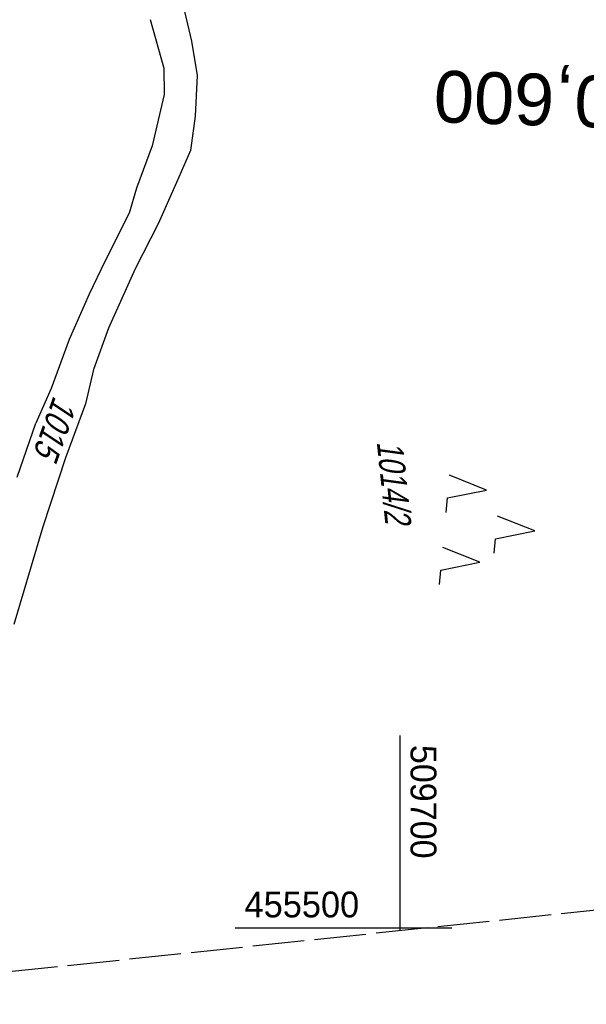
# Model space of a CAD drawing. Extents: x 509535 to 509917, y 455493 to 456443.
# Tile 2 of 34: x 509663 to 509718, y 455493 to 455588. Entities that reach past the tile are written whole.
import ezdxf
from ezdxf.enums import TextEntityAlignment as Align

# ---------------------------------------------------------------- set-up
doc = ezdxf.new("R2010")
doc.units = 0
doc.header["$LTSCALE"] = 10
doc.header["$MEASUREMENT"] = 0
for name, pattern in [('LT00', [0]), ('LT14', [0.6, 0.5, -0.1]), ('LT17', [0.15, 0.1, -0.05])]:
    doc.linetypes.add(name, pattern=pattern)
doc.layers.get('0').update_dxf_attribs({"linetype": 'LT00'})
for name, color, linetype in [('--EK_ST-93-1', 30, 'LT17'), ('DFK_FLUR_NR', 250, 'LT00'), ('DFK_KATASTER', 250, 'LT00'), ('DFK_NUTZUNG', 250, 'LT00'), ('V115_RASTER', 250, 'LT00'), ('V116_RASTER', 250, 'LT00')]:
    doc.layers.add(name, color=color, linetype=linetype)
doc.layers.add('-BLATT_115-RAND', color=7, linetype='LT14', plot=False)
doc.styles.add('Beschrift', font='ARIAL.TTF')
doc.styles.get("Standard").update_dxf_attribs({"font": 'ARIAL.TTF'})

# ---------------------------------------------------------------- blocks, each defined once
blk = doc.blocks.new('SYMB7221')
at = {"color": 0, "linetype": 'ByBlock'}
for p, q in [((0, 0.435), (-0.11, 0.065)), ((0.11, 0.065), (0, 0.435)), ((0.25, 0.065), (0.11, 0.065)), ((-0.35, -0.065), (-0.46, -0.435)), ((0.35, -0.065), (0.24, -0.435))]:
    blk.add_line(p, q, dxfattribs=at)
for points in [[(-0.1, -0.435), (-0.24, -0.435), (-0.35, -0.065)], [(0.6, -0.435), (0.46, -0.435), (0.35, -0.065)]]:
    blk.add_lwpolyline(points, dxfattribs=at)

msp = doc.modelspace()

# ---------------------------------------------------------------- linework, layer by layer
at = {"layer": '-BLATT_115-RAND'}
msp.add_lwpolyline([(509535.358, 456412.526), (509632.037, 455492.592), (509917.465, 455522.589), (509820.786, 456442.523), (509535.358, 456412.526)], dxfattribs=at)
at = {"layer": 'DFK_KATASTER'}
for p, q in [((509678.87, 455589.709), (509679.83, 455585.759)), ((509675.83, 455587.858), (509677.15, 455583.159)), ((509679.83, 455585.759), (509680.37, 455582.45)), ((509677.15, 455583.159), (509677.19, 455580.6)), ((509680.37, 455582.45), (509680.18, 455578.489)), ((509677.19, 455580.6), (509676, 455575.618)), ((509680.18, 455578.489), (509679.72, 455575.169)), ((509676, 455575.618), (509674.5, 455571.53)), ((509679.72, 455575.169), (509678.36, 455572.09)), ((509674.5, 455571.53), (509673.79, 455569.109)), ((509678.36, 455572.09), (509676.61, 455568.099)), ((509673.79, 455569.109), (509671.44, 455564.459)), ((509676.61, 455568.099), (509674.36, 455563.749)), ((509671.44, 455564.459), (509669.93, 455561.279)), ((509674.36, 455563.749), (509671.78, 455557.999)), ((509669.93, 455561.279), (509667.98, 455556.89)), ((509671.78, 455557.999), (509670.33, 455554.009)), ((509667.98, 455556.89), (509666.24, 455552.15)), ((509670.33, 455554.009), (509669.58, 455550.69)), ((509666.24, 455552.15), (509664.78, 455548.82)), ((509669.58, 455550.69), (509667.64, 455545.44)), ((509662.95, 455543.57), (509664.78, 455548.82)), ((509667.64, 455545.44), (509665.43, 455538.789)), ((509665.43, 455538.789), (509662.65, 455529.319))]:
    msp.add_line(p, q, dxfattribs=at)
at = {"layer": 'V115_RASTER'}
for p, q in [((509699.999, 455499.735), (509699.999, 455518.603)), ((509684.025, 455500), (509702.525, 455500))]:
    msp.add_line(p, q, dxfattribs=at)
at = {"layer": 'V116_RASTER'}
msp.add_line((509694.999, 455500), (509704.999, 455500), dxfattribs=at)

# ---------------------------------------------------------------- block references
at = {"layer": 'DFK_NUTZUNG', "xscale": 10.00000000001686, "yscale": 10, "zscale": 10, "rotation": 264.7377100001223}
msp.add_blockref('SYMB7221', (509708.672, 455538.781), dxfattribs=at)

# ---------------------------------------------------------------- texts
at = {"layer": '--EK_ST-93-1', "style": 'Beschrift'}
msp.add_text('170,600', height=5, rotation=-181.88927, dxfattribs=at).set_placement((509728.494, 455579.606), align=Align.MIDDLE_LEFT)
at = {"layer": 'DFK_FLUR_NR', "oblique": 13.754, "width": 0.75}
for s, rotation, p in [('1015', 250.23595, (509666.495, 455551.528)), ('1014/2', 275.9994, (509697.727, 455546.984))]:
    msp.add_text(s, height=2.5, rotation=rotation, dxfattribs=at).set_placement(p)
at = {"layer": 'V115_RASTER'}
for s, rotation, width, p in [(' 509700', -89.99862, 0.944, (509700.999, 455518.603)), (' 455500', 0.00138, 0.951, (509684.025, 455501))]:
    msp.add_text(s, height=2.5, rotation=rotation, dxfattribs=dict(at, width=width)).set_placement(p)

doc.saveas('drawing.dxf')
